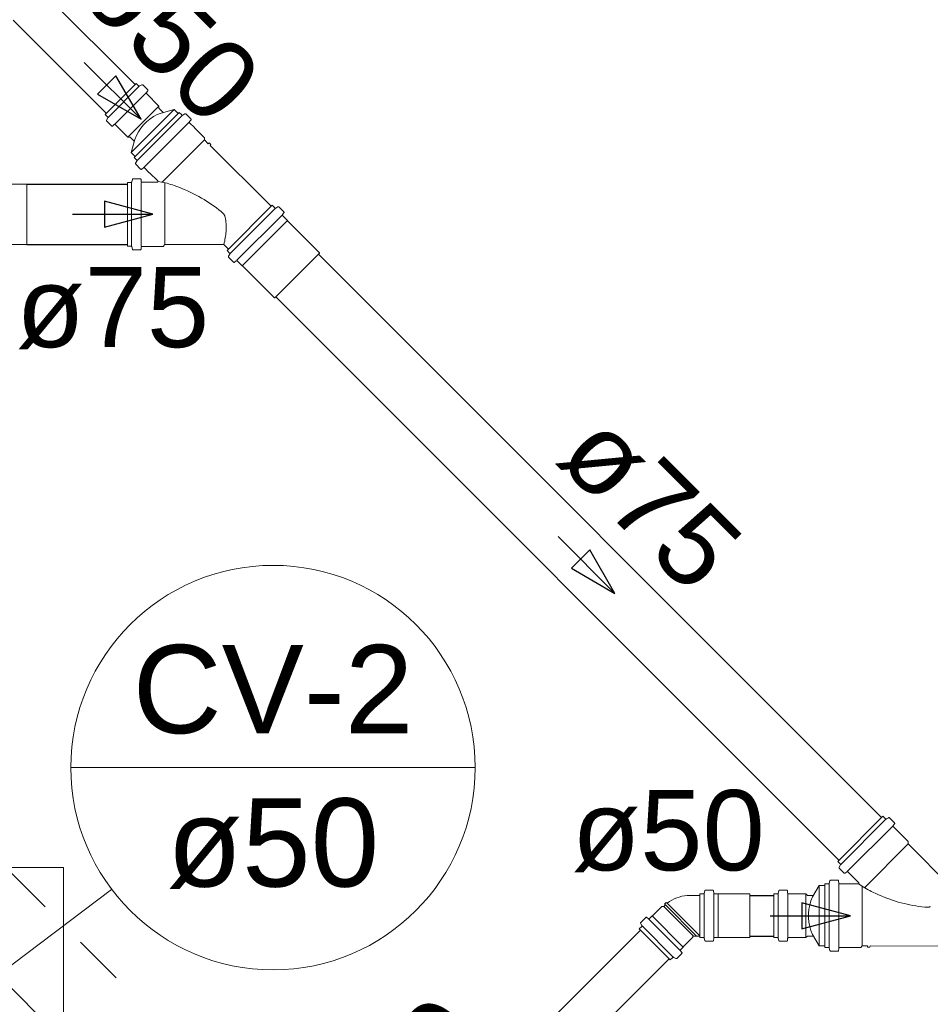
# Model space of a CAD drawing. Header units: millimetres. Extents: x 567 to 934, y -1 to 364.
# Tile 33 of 256: x 607.46 to 609.73, y 46.9 to 49.36. Entities that reach past the tile are written whole.
import ezdxf

# ---------------------------------------------------------------- set-up
doc = ezdxf.new("R2010")
doc.units = ezdxf.units.MM
doc.header["$MEASUREMENT"] = 0
doc.linetypes.add('JIS_02_1.2', pattern=[0.25, 0.125, -0.125])
doc.linetypes.add('NULL', pattern=[0])
for name, color, linetype, lineweight in [('AP-Condutos', 14, 'JIS_02_1.2', 25), ('CV-Indicação coluna', 14, 'Continuous', 13), ('Simbolos', 14, 'Continuous', 20), ('Simbolos_int', 14, 'Continuous', 15), ('TQ-Condutos', 14, 'Continuous', 25), ('TQ-Sentido conduto', 14, 'Continuous', 30), ('TQ-Textos conduto', 7, 'Continuous', 9)]:
    doc.layers.add(name, color=color, linetype=linetype, lineweight=lineweight)
doc.layers.add('ARQ FINA', color=8, linetype='Continuous')
doc.styles.add('Arial', font='arial.ttf')

msp = doc.modelspace()

# ---------------------------------------------------------------- linework, layer by layer
at = {"layer": 'AP-Condutos'}
for p, q in [((607.4312, 47.2321), (608.2907, 46.3726)), ((607.4312, 46.9448), (608.147, 46.229))]:
    msp.add_line(p, q, dxfattribs=at)
at = {"layer": 'ARQ FINA', "lineweight": 5}
for p, q in [((606.4956, 47.242), (607.5656, 47.242)), ((607.5656, 47.242), (607.5656, 42.939))]:
    msp.add_line(p, q, dxfattribs=at)
at = {"layer": 'CV-Indicação coluna'}
for p, q in [((607.5838, 47.4909), (608.592, 47.4909)), ((607.6854, 47.1874), (606.345, 46.1764))]:
    msp.add_line(p, q, dxfattribs=at)
msp.add_circle((608.0879, 47.4909), 0.5041, dxfattribs=at)
msp.add_circle((608.0879, 47.4909), 0.5041, dxfattribs=at)
at = {"layer": 'Simbolos'}
for p, q in [((607.7467, 49.1963), (607.6693, 49.119)), ((607.7467, 49.1963), (607.7528, 49.1902)), ((607.7605, 49.193), (607.7552, 49.1899)), ((607.763, 49.1926), (607.7753, 49.1802)), ((607.7755, 49.1775), (607.7721, 49.1735)), ((607.7722, 49.1708), (607.803, 49.14)), ((607.803, 49.14), (607.803, 49.1344)), ((607.6693, 49.119), (607.6754, 49.1128)), ((607.8541, 49.1242), (607.7415, 49.0116)), ((607.803, 49.1344), (607.8136, 49.1237)), ((607.8413, 49.1312), (607.8091, 49.1225)), ((607.8413, 49.1312), (607.8512, 49.1213)), ((607.8541, 49.1242), (607.8605, 49.1177)), ((607.8629, 49.1174), (607.8683, 49.1205)), ((607.8707, 49.1202), (607.8831, 49.1078)), ((607.6727, 49.1051), (607.6758, 49.1104)), ((607.673, 49.1027), (607.6854, 49.0903)), ((607.6881, 49.0902), (607.6921, 49.0936)), ((607.6948, 49.0934), (607.7256, 49.0627)), ((607.8798, 49.101), (607.8832, 49.1051)), ((607.8799, 49.0983), (607.8919, 49.0863)), ((607.7256, 49.0627), (607.7313, 49.0627)), ((607.7313, 49.0627), (607.7419, 49.052)), ((607.8919, 49.0863), (607.8919, 49.0856)), ((607.8919, 49.0856), (607.917, 49.0605)), ((607.7345, 49.0244), (607.7431, 49.0565)), ((607.917, 49.0605), (607.917, 49.0554)), ((607.917, 49.0554), (607.9263, 49.0461)), ((607.9263, 49.0461), (607.9286, 49.048)), ((607.9286, 49.048), (607.9328, 49.0439)), ((607.9309, 49.0416), (607.9328, 49.0439)), ((607.9309, 49.0416), (608.0834, 48.8901)), ((607.7345, 49.0244), (607.7444, 49.0145)), ((607.7415, 49.0116), (607.7479, 49.0051)), ((607.7482, 49.0027), (607.7451, 48.9973)), ((607.7454, 48.9949), (607.7578, 48.9825)), ((607.7646, 48.9859), (607.7605, 48.9824)), ((607.7673, 48.9857), (607.7793, 48.9738)), ((607.7793, 48.9738), (607.78, 48.9738)), ((607.78, 48.9738), (607.8003, 48.9534)), ((607.4348, 48.9455), (607.4737, 48.9455)), ((607.7246, 48.9496), (607.7246, 48.7904)), ((607.7246, 48.9496), (607.7338, 48.9496)), ((607.7357, 48.9511), (607.7373, 48.9572)), ((607.7392, 48.9586), (607.7567, 48.9586)), ((607.7592, 48.9519), (607.7587, 48.9568)), ((607.7611, 48.95), (607.7989, 48.95)), ((607.9732, 48.7799), (608.0858, 48.8925)), ((608.0858, 48.8925), (608.0922, 48.886)), ((608.0946, 48.8857), (608.1, 48.8888)), ((608.1024, 48.8885), (608.1148, 48.8761)), ((608.1117, 48.8696), (608.1149, 48.8734)), ((608.1118, 48.8669), (608.124, 48.8548)), ((608.124, 48.8548), (608.124, 48.8541)), ((608.124, 48.8541), (608.2038, 48.7743)), ((607.3468, 48.7945), (607.4737, 48.7945)), ((607.8138, 48.79), (607.8183, 48.7945)), ((607.8183, 48.7945), (607.9655, 48.7945)), ((607.9655, 48.7945), (607.9766, 48.7834)), ((607.7246, 48.7904), (607.7338, 48.7904)), ((607.7357, 48.789), (607.7373, 48.7829)), ((607.7392, 48.7814), (607.7567, 48.7814)), ((607.7592, 48.7882), (607.7587, 48.7833)), ((607.7611, 48.79), (607.8138, 48.79)), ((607.9732, 48.7799), (607.9796, 48.7735)), ((607.9799, 48.771), (607.9768, 48.7656)), ((608.0928, 48.6619), (608.2038, 48.7729)), ((608.2038, 48.7743), (608.2038, 48.7729)), ((607.9771, 48.7632), (607.9895, 48.7508)), ((607.996, 48.7539), (607.9922, 48.7507)), ((607.9987, 48.7538), (608.0108, 48.7417)), ((608.0108, 48.7417), (608.0115, 48.7417)), ((608.0115, 48.7417), (608.0913, 48.6619)), ((608.0913, 48.6619), (608.0928, 48.6619)), ((609.4961, 47.257), (609.6086, 47.3696)), ((609.6086, 47.3696), (609.6151, 47.3631)), ((609.6175, 47.3628), (609.6229, 47.366)), ((609.6253, 47.3656), (609.6377, 47.3533)), ((609.6346, 47.3468), (609.6378, 47.3506)), ((609.6347, 47.3441), (609.672, 47.3068)), ((609.672, 47.3068), (609.672, 47.3005)), ((609.672, 47.3005), (609.776, 47.1964)), ((609.4961, 47.257), (609.5025, 47.2506)), ((609.5028, 47.2482), (609.4997, 47.2427)), ((609.5, 47.2403), (609.5124, 47.228)), ((609.5189, 47.231), (609.5151, 47.2278)), ((609.5216, 47.2309), (609.5483, 47.2042)), ((609.4642, 47.2013), (609.4733, 47.2013)), ((609.4642, 47.0421), (609.4642, 47.2013)), ((609.4752, 47.2028), (609.4768, 47.2088)), ((609.4787, 47.2103), (609.4962, 47.2103)), ((609.4987, 47.2031), (609.4982, 47.2085)), ((609.5007, 47.2013), (609.5177, 47.2013)), ((609.5177, 47.2013), (609.5182, 47.2008)), ((609.5182, 47.2008), (609.5469, 47.2008)), ((609.1526, 47.067), (609.1526, 47.1764)), ((609.1526, 47.1764), (609.1613, 47.1764)), ((609.1648, 47.1838), (609.1633, 47.1779)), ((609.1668, 47.1853), (609.1843, 47.1853)), ((609.1863, 47.1835), (609.1868, 47.1782)), ((609.1888, 47.1764), (609.1981, 47.1764)), ((609.1981, 47.1764), (609.1985, 47.176)), ((609.1985, 47.176), (609.2766, 47.176)), ((609.3372, 47.1764), (609.3459, 47.1764)), ((609.3372, 47.067), (609.3372, 47.1764)), ((609.3494, 47.1838), (609.3478, 47.1779)), ((609.3513, 47.1853), (609.3688, 47.1853)), ((609.3708, 47.1835), (609.3713, 47.1782)), ((609.3733, 47.1764), (609.4168, 47.1764)), ((609.4168, 47.1764), (609.4208, 47.1724)), ((609.4502, 47.1972), (609.4335, 47.1684)), ((609.4502, 47.1972), (609.4642, 47.1972)), ((609.0628, 47.1447), (609.0664, 47.1484)), ((609.0645, 47.1507), (609.0687, 47.1549)), ((609.0664, 47.1484), (609.0645, 47.1507)), ((609.071, 47.1529), (609.0687, 47.1549)), ((609.1277, 47.1724), (609.1526, 47.1724)), ((609.4208, 47.1724), (609.4358, 47.1724)), ((609.0339, 47.121), (609.0577, 47.1447)), ((609.0577, 47.1447), (609.0628, 47.1447)), ((609.0046, 47.1027), (609.0077, 47.0974)), ((609.0049, 47.1051), (609.0173, 47.1175)), ((609.02, 47.1176), (609.024, 47.1142)), ((609.0267, 47.1144), (609.0334, 47.121)), ((609.0334, 47.121), (609.0339, 47.121)), ((609.0012, 47.0888), (609.0073, 47.095)), ((609.0012, 47.0888), (609.0785, 47.0115)), ((609.4502, 47.0462), (609.4335, 47.075)), ((609.1107, 47.0442), (609.1345, 47.068)), ((609.1345, 47.068), (609.1345, 47.069)), ((609.1365, 47.071), (609.1526, 47.071)), ((609.1526, 47.067), (609.1613, 47.067)), ((609.1648, 47.0596), (609.1633, 47.0655)), ((609.1668, 47.0581), (609.1843, 47.0581)), ((609.1863, 47.0599), (609.1868, 47.0652)), ((609.1888, 47.067), (609.1981, 47.067)), ((609.1981, 47.067), (609.1985, 47.0674)), ((609.1985, 47.0674), (609.2766, 47.0674)), ((609.3372, 47.067), (609.3459, 47.067)), ((609.3494, 47.0596), (609.3478, 47.0655)), ((609.3513, 47.0581), (609.3688, 47.0581)), ((609.3708, 47.0599), (609.3713, 47.0652)), ((609.3733, 47.067), (609.4168, 47.067)), ((609.4168, 47.067), (609.4208, 47.071)), ((609.4208, 47.071), (609.4358, 47.071)), ((609.0948, 47.0152), (609.1072, 47.0276)), ((609.1074, 47.0303), (609.104, 47.0343)), ((609.1041, 47.037), (609.1107, 47.0436)), ((609.1107, 47.0436), (609.1107, 47.0442)), ((609.4502, 47.0462), (609.4642, 47.0462)), ((609.4642, 47.0421), (609.4733, 47.0421)), ((609.4752, 47.0406), (609.4768, 47.0346)), ((609.4787, 47.0331), (609.4962, 47.0331)), ((609.4987, 47.0403), (609.4982, 47.0349)), ((609.5007, 47.0421), (609.5177, 47.0421)), ((609.5177, 47.0421), (609.5182, 47.0426)), ((609.5182, 47.0426), (609.5537, 47.0426)), ((609.5537, 47.0426), (609.5573, 47.0462)), ((609.5573, 47.0462), (609.5705, 47.0462)), ((609.5705, 47.0462), (609.5707, 47.0432)), ((609.5707, 47.0432), (609.5766, 47.0432)), ((609.5769, 47.0462), (609.5766, 47.0432)), ((609.5769, 47.0462), (609.7918, 47.0454)), ((609.0785, 47.0115), (609.0847, 47.0176)), ((609.0924, 47.0149), (609.0871, 47.0179))]:
    msp.add_line(p, q, dxfattribs=at)
for points in [[(607.7528, 49.1902), (607.753, 49.19), (607.7533, 49.1898), (607.7535, 49.1897), (607.7538, 49.1897), (607.7541, 49.1896), (607.7544, 49.1896), (607.7547, 49.1897), (607.755, 49.1898), (607.7552, 49.1899)], [(607.763, 49.1926), (607.7627, 49.1928), (607.7625, 49.193), (607.7622, 49.1931), (607.7619, 49.1932), (607.7617, 49.1932), (607.7614, 49.1932), (607.7611, 49.1932), (607.7608, 49.1931), (607.7605, 49.1929)], [(607.7721, 49.1735), (607.7719, 49.1732), (607.7718, 49.1729), (607.7717, 49.1726), (607.7716, 49.1723), (607.7716, 49.172), (607.7717, 49.1716), (607.7718, 49.1713), (607.772, 49.171), (607.7722, 49.1708)], [(607.7755, 49.1775), (607.7757, 49.1778), (607.7758, 49.1781), (607.7759, 49.1784), (607.7759, 49.1787), (607.7759, 49.1791), (607.7758, 49.1794), (607.7757, 49.1797), (607.7756, 49.18), (607.7753, 49.1802)], [(607.6758, 49.1104), (607.6759, 49.1107), (607.676, 49.111), (607.676, 49.1112), (607.676, 49.1115), (607.676, 49.1118), (607.6759, 49.1121), (607.6758, 49.1124), (607.6756, 49.1126), (607.6754, 49.1128)], [(607.8091, 49.1225), (607.7992, 49.1185), (607.7897, 49.1135), (607.7807, 49.1076), (607.7724, 49.1008), (607.7648, 49.0932), (607.7581, 49.0849), (607.7521, 49.0759), (607.7471, 49.0665), (607.7431, 49.0565)], [(607.8605, 49.1177), (607.8607, 49.1175), (607.861, 49.1174), (607.8612, 49.1173), (607.8615, 49.1172), (607.8618, 49.1171), (607.8621, 49.1171), (607.8624, 49.1172), (607.8626, 49.1173), (607.8629, 49.1174)], [(607.8707, 49.1202), (607.8705, 49.1204), (607.8703, 49.1206), (607.87, 49.1207), (607.8697, 49.1208), (607.8694, 49.1208), (607.8691, 49.1208), (607.8689, 49.1207), (607.8686, 49.1207), (607.8683, 49.1205)], [(607.6727, 49.1051), (607.6726, 49.1048), (607.6725, 49.1046), (607.6724, 49.1043), (607.6724, 49.104), (607.6725, 49.1037), (607.6725, 49.1034), (607.6727, 49.1031), (607.6728, 49.1029), (607.673, 49.1027)], [(607.6854, 49.0903), (607.6857, 49.0901), (607.6859, 49.0899), (607.6862, 49.0898), (607.6866, 49.0897), (607.6869, 49.0897), (607.6872, 49.0898), (607.6875, 49.0898), (607.6878, 49.09), (607.6881, 49.0902)], [(607.6948, 49.0934), (607.6946, 49.0936), (607.6943, 49.0938), (607.694, 49.0939), (607.6937, 49.094), (607.6934, 49.094), (607.693, 49.094), (607.6927, 49.0939), (607.6924, 49.0937), (607.6921, 49.0936)], [(607.8798, 49.101), (607.8796, 49.1007), (607.8794, 49.1004), (607.8794, 49.1001), (607.8793, 49.0998), (607.8793, 49.0995), (607.8794, 49.0992), (607.8795, 49.0988), (607.8797, 49.0986), (607.8799, 49.0983)], [(607.8832, 49.1051), (607.8834, 49.1054), (607.8836, 49.1057), (607.8837, 49.106), (607.8837, 49.1063), (607.8837, 49.1067), (607.8836, 49.107), (607.8835, 49.1073), (607.8833, 49.1076), (607.8831, 49.1078)], [(607.7451, 48.9973), (607.745, 48.9971), (607.7449, 48.9968), (607.7449, 48.9965), (607.7449, 48.9962), (607.7449, 48.9959), (607.745, 48.9956), (607.7451, 48.9954), (607.7452, 48.9951), (607.7454, 48.9949)], [(607.7482, 49.0027), (607.7484, 49.003), (607.7485, 49.0033), (607.7485, 49.0036), (607.7485, 49.0038), (607.7485, 49.0041), (607.7484, 49.0044), (607.7483, 49.0047), (607.7481, 49.0049), (607.7479, 49.0051)], [(607.7578, 48.9825), (607.7581, 48.9823), (607.7583, 48.9822), (607.7587, 48.982), (607.759, 48.982), (607.7593, 48.9819), (607.7596, 48.982), (607.7599, 48.9821), (607.7602, 48.9822), (607.7605, 48.9824)], [(607.7673, 48.9857), (607.7671, 48.986), (607.7668, 48.9861), (607.7665, 48.9862), (607.7662, 48.9863), (607.7658, 48.9863), (607.7655, 48.9863), (607.7652, 48.9862), (607.7649, 48.9861), (607.7646, 48.9859)], [(607.7338, 48.9496), (607.734, 48.9497), (607.7343, 48.9497), (607.7346, 48.9498), (607.7349, 48.95), (607.7351, 48.9501), (607.7353, 48.9503), (607.7355, 48.9506), (607.7356, 48.9508), (607.7357, 48.9511)], [(607.7392, 48.9586), (607.739, 48.9586), (607.7387, 48.9586), (607.7384, 48.9585), (607.7381, 48.9583), (607.7379, 48.9581), (607.7377, 48.9579), (607.7375, 48.9577), (607.7374, 48.9574), (607.7373, 48.9572)], [(607.7587, 48.9568), (607.7587, 48.9571), (607.7586, 48.9574), (607.7584, 48.9577), (607.7582, 48.958), (607.758, 48.9582), (607.7577, 48.9584), (607.7574, 48.9585), (607.7571, 48.9586), (607.7567, 48.9586)], [(607.7592, 48.9519), (607.7592, 48.9515), (607.7593, 48.9512), (607.7595, 48.9509), (607.7597, 48.9507), (607.7599, 48.9505), (607.7602, 48.9503), (607.7605, 48.9501), (607.7608, 48.9501), (607.7611, 48.95)], [(607.7989, 48.95), (607.7992, 48.95), (607.7994, 48.9501), (607.7997, 48.9502), (607.7999, 48.9503), (607.8001, 48.9504), (607.8003, 48.9506), (607.8005, 48.9508), (607.8007, 48.951), (607.8008, 48.9513), (607.8009, 48.9515), (607.8009, 48.9518), (607.8009, 48.952), (607.8009, 48.9523), (607.8009, 48.9525), (607.8008, 48.9528), (607.8007, 48.953), (607.8005, 48.9532), (607.8003, 48.9534)], [(607.8413, 48.9418), (607.8369, 48.9433), (607.8325, 48.9447), (607.828, 48.946), (607.8236, 48.9473), (607.8191, 48.9484), (607.8146, 48.9495), (607.81, 48.9505), (607.8055, 48.9514), (607.8009, 48.9522)], [(607.903, 48.9144), (607.8964, 48.9179), (607.8897, 48.9213), (607.8829, 48.9246), (607.8761, 48.9278), (607.8692, 48.9308), (607.8623, 48.9338), (607.8554, 48.9366), (607.8483, 48.9393), (607.8413, 48.9418)], [(607.9589, 48.8767), (607.953, 48.8813), (607.947, 48.8859), (607.941, 48.8903), (607.9348, 48.8946), (607.9286, 48.8987), (607.9223, 48.9028), (607.9159, 48.9068), (607.9095, 48.9106), (607.903, 48.9144)], [(607.9655, 48.87), (607.9648, 48.8708), (607.964, 48.8716), (607.9633, 48.8723), (607.9626, 48.8731), (607.9619, 48.8738), (607.9611, 48.8745), (607.9604, 48.8753), (607.9597, 48.876), (607.9589, 48.8767)], [(607.9676, 48.8659), (607.9674, 48.8664), (607.9672, 48.8669), (607.967, 48.8674), (607.9668, 48.8678), (607.9666, 48.8683), (607.9663, 48.8687), (607.9661, 48.8692), (607.9658, 48.8696), (607.9655, 48.87)], [(608.0922, 48.886), (608.0924, 48.8858), (608.0927, 48.8857), (608.0929, 48.8856), (608.0932, 48.8855), (608.0935, 48.8854), (608.0938, 48.8854), (608.0941, 48.8855), (608.0943, 48.8856), (608.0946, 48.8857)], [(608.1024, 48.8885), (608.1022, 48.8887), (608.102, 48.8889), (608.1017, 48.889), (608.1014, 48.8891), (608.1011, 48.8891), (608.1008, 48.8891), (608.1005, 48.889), (608.1003, 48.889), (608.1, 48.8888)], [(608.1117, 48.8696), (608.1115, 48.8694), (608.1114, 48.8691), (608.1113, 48.8688), (608.1113, 48.8684), (608.1113, 48.8681), (608.1113, 48.8678), (608.1115, 48.8675), (608.1116, 48.8672), (608.1118, 48.8669)], [(608.1149, 48.8734), (608.1151, 48.8737), (608.1153, 48.874), (608.1153, 48.8743), (608.1154, 48.8746), (608.1154, 48.875), (608.1153, 48.8753), (608.1152, 48.8756), (608.115, 48.8759), (608.1148, 48.8761)], [(607.9712, 48.8317), (607.9713, 48.8355), (607.9713, 48.8394), (607.9712, 48.8432), (607.9709, 48.847), (607.9705, 48.8508), (607.97, 48.8546), (607.9693, 48.8584), (607.9685, 48.8622), (607.9675, 48.8659)], [(607.9655, 48.7948), (607.9664, 48.7989), (607.9673, 48.8029), (607.9681, 48.807), (607.9688, 48.8111), (607.9694, 48.8152), (607.9699, 48.8193), (607.9704, 48.8234), (607.9708, 48.8276), (607.9712, 48.8317)], [(607.7357, 48.7889), (607.7356, 48.7892), (607.7355, 48.7895), (607.7353, 48.7897), (607.7351, 48.7899), (607.7349, 48.7901), (607.7346, 48.7902), (607.7343, 48.7903), (607.734, 48.7904), (607.7338, 48.7904)], [(607.7373, 48.7829), (607.7374, 48.7826), (607.7375, 48.7824), (607.7377, 48.7821), (607.7379, 48.7819), (607.7381, 48.7818), (607.7384, 48.7816), (607.7387, 48.7815), (607.739, 48.7814), (607.7392, 48.7814)], [(607.7567, 48.7814), (607.7571, 48.7815), (607.7574, 48.7815), (607.7577, 48.7817), (607.758, 48.7819), (607.7582, 48.7821), (607.7584, 48.7823), (607.7586, 48.7826), (607.7587, 48.7829), (607.7587, 48.7833)], [(607.7611, 48.79), (607.7608, 48.79), (607.7605, 48.7899), (607.7602, 48.7898), (607.7599, 48.7896), (607.7597, 48.7894), (607.7595, 48.7891), (607.7593, 48.7888), (607.7592, 48.7885), (607.7592, 48.7882)], [(607.9799, 48.771), (607.9801, 48.7713), (607.9801, 48.7716), (607.9802, 48.7719), (607.9802, 48.7722), (607.9802, 48.7724), (607.9801, 48.7727), (607.98, 48.773), (607.9798, 48.7732), (607.9796, 48.7735)], [(607.9768, 48.7656), (607.9767, 48.7654), (607.9766, 48.7651), (607.9765, 48.7648), (607.9765, 48.7645), (607.9766, 48.7642), (607.9767, 48.7639), (607.9768, 48.7637), (607.9769, 48.7634), (607.9771, 48.7632)], [(607.9895, 48.7508), (607.9898, 48.7506), (607.99, 48.7505), (607.9903, 48.7503), (607.9907, 48.7503), (607.991, 48.7503), (607.9913, 48.7503), (607.9916, 48.7504), (607.9919, 48.7505), (607.9922, 48.7507)], [(607.9987, 48.7538), (607.9985, 48.754), (607.9982, 48.7542), (607.9979, 48.7543), (607.9975, 48.7544), (607.9972, 48.7544), (607.9969, 48.7543), (607.9966, 48.7542), (607.9963, 48.7541), (607.996, 48.7539)], [(609.6151, 47.3631), (609.6153, 47.363), (609.6155, 47.3628), (609.6158, 47.3627), (609.6161, 47.3626), (609.6164, 47.3626), (609.6167, 47.3626), (609.6169, 47.3626), (609.6172, 47.3627), (609.6175, 47.3628)], [(609.6253, 47.3656), (609.6251, 47.3658), (609.6249, 47.366), (609.6246, 47.3661), (609.6243, 47.3662), (609.624, 47.3662), (609.6237, 47.3662), (609.6234, 47.3662), (609.6232, 47.3661), (609.6229, 47.3659)], [(609.6346, 47.3468), (609.6344, 47.3465), (609.6343, 47.3462), (609.6342, 47.3459), (609.6341, 47.3456), (609.6342, 47.3452), (609.6342, 47.3449), (609.6344, 47.3446), (609.6345, 47.3443), (609.6347, 47.3441)], [(609.6378, 47.3505), (609.638, 47.3508), (609.6381, 47.3511), (609.6382, 47.3514), (609.6383, 47.3518), (609.6383, 47.3521), (609.6382, 47.3524), (609.6381, 47.3527), (609.6379, 47.353), (609.6377, 47.3532)], [(609.5028, 47.2482), (609.5029, 47.2484), (609.503, 47.2487), (609.5031, 47.249), (609.5031, 47.2493), (609.503, 47.2496), (609.503, 47.2498), (609.5028, 47.2501), (609.5027, 47.2503), (609.5025, 47.2506)], [(609.4997, 47.2427), (609.4996, 47.2425), (609.4995, 47.2422), (609.4994, 47.2419), (609.4994, 47.2416), (609.4995, 47.2413), (609.4995, 47.2411), (609.4997, 47.2408), (609.4998, 47.2405), (609.5, 47.2403)], [(609.5124, 47.228), (609.5126, 47.2277), (609.5129, 47.2276), (609.5132, 47.2275), (609.5136, 47.2274), (609.5139, 47.2274), (609.5142, 47.2274), (609.5145, 47.2275), (609.5148, 47.2277), (609.5151, 47.2278)], [(609.5216, 47.2309), (609.5213, 47.2311), (609.521, 47.2313), (609.5207, 47.2314), (609.5204, 47.2315), (609.5201, 47.2315), (609.5198, 47.2315), (609.5194, 47.2314), (609.5191, 47.2312), (609.5189, 47.231)], [(609.4733, 47.2013), (609.4736, 47.2013), (609.4738, 47.2014), (609.4741, 47.2015), (609.4744, 47.2016), (609.4746, 47.2018), (609.4748, 47.202), (609.475, 47.2022), (609.4751, 47.2025), (609.4752, 47.2028)], [(609.4787, 47.2103), (609.4785, 47.2103), (609.4782, 47.2102), (609.4779, 47.2101), (609.4776, 47.21), (609.4774, 47.2098), (609.4772, 47.2096), (609.477, 47.2093), (609.4769, 47.2091), (609.4768, 47.2088)], [(609.4982, 47.2085), (609.4982, 47.2088), (609.4981, 47.2091), (609.4979, 47.2094), (609.4977, 47.2097), (609.4975, 47.2099), (609.4972, 47.2101), (609.4969, 47.2102), (609.4966, 47.2103), (609.4962, 47.2103)], [(609.4987, 47.2031), (609.4988, 47.2028), (609.4989, 47.2025), (609.499, 47.2022), (609.4992, 47.2019), (609.4995, 47.2017), (609.4998, 47.2015), (609.5001, 47.2014), (609.5004, 47.2013), (609.5007, 47.2013)], [(609.5469, 47.2008), (609.5471, 47.2008), (609.5474, 47.2009), (609.5477, 47.2009), (609.5479, 47.2011), (609.5481, 47.2012), (609.5483, 47.2014), (609.5485, 47.2016), (609.5486, 47.2018), (609.5487, 47.202), (609.5488, 47.2023), (609.5489, 47.2025), (609.5489, 47.2028), (609.5489, 47.2031), (609.5488, 47.2033), (609.5487, 47.2036), (609.5486, 47.2038), (609.5485, 47.204), (609.5483, 47.2042)], [(609.5482, 47.2013), (609.552, 47.1986), (609.5558, 47.196), (609.5597, 47.1935), (609.5637, 47.1911), (609.5677, 47.1887), (609.5717, 47.1864), (609.5758, 47.1842), (609.5799, 47.1821), (609.5841, 47.1801)], [(609.1613, 47.1764), (609.1616, 47.1764), (609.1619, 47.1765), (609.1622, 47.1766), (609.1624, 47.1767), (609.1626, 47.1769), (609.1628, 47.1771), (609.163, 47.1773), (609.1631, 47.1776), (609.1632, 47.1779)], [(609.1668, 47.1853), (609.1665, 47.1853), (609.1662, 47.1852), (609.1659, 47.1851), (609.1657, 47.185), (609.1654, 47.1848), (609.1652, 47.1846), (609.1651, 47.1843), (609.1649, 47.1841), (609.1648, 47.1838)], [(609.1863, 47.1835), (609.1862, 47.1838), (609.1861, 47.1841), (609.186, 47.1844), (609.1858, 47.1847), (609.1855, 47.1849), (609.1852, 47.1851), (609.1849, 47.1852), (609.1846, 47.1853), (609.1843, 47.1853)], [(609.1868, 47.1782), (609.1868, 47.1779), (609.1869, 47.1776), (609.1871, 47.1773), (609.1873, 47.177), (609.1875, 47.1768), (609.1878, 47.1766), (609.1881, 47.1765), (609.1884, 47.1764), (609.1888, 47.1764)], [(609.3459, 47.1764), (609.3462, 47.1764), (609.3464, 47.1765), (609.3467, 47.1766), (609.347, 47.1767), (609.3472, 47.1769), (609.3474, 47.1771), (609.3476, 47.1773), (609.3477, 47.1776), (609.3478, 47.1779)], [(609.3513, 47.1853), (609.351, 47.1853), (609.3508, 47.1852), (609.3505, 47.1851), (609.3502, 47.185), (609.35, 47.1848), (609.3498, 47.1846), (609.3496, 47.1843), (609.3495, 47.1841), (609.3494, 47.1838)], [(609.3708, 47.1835), (609.3708, 47.1838), (609.3707, 47.1841), (609.3705, 47.1844), (609.3703, 47.1847), (609.3701, 47.1849), (609.3698, 47.1851), (609.3695, 47.1852), (609.3692, 47.1853), (609.3688, 47.1853)], [(609.3713, 47.1782), (609.3714, 47.1779), (609.3715, 47.1776), (609.3716, 47.1773), (609.3718, 47.177), (609.3721, 47.1768), (609.3724, 47.1766), (609.3727, 47.1765), (609.373, 47.1764), (609.3733, 47.1764)], [(609.5841, 47.1801), (609.5909, 47.1769), (609.5977, 47.1738), (609.6046, 47.1709), (609.6116, 47.168), (609.6186, 47.1654), (609.6257, 47.1628), (609.6328, 47.1603), (609.6399, 47.158), (609.6471, 47.1558)], [(609.1277, 47.1724), (609.1209, 47.1721), (609.1142, 47.1713), (609.1075, 47.1701), (609.101, 47.1683), (609.0946, 47.1661), (609.0883, 47.1635), (609.0823, 47.1604), (609.0765, 47.1569), (609.071, 47.153)], [(609.4335, 47.1684), (609.4294, 47.1585), (609.4262, 47.1483), (609.424, 47.1377), (609.423, 47.1271), (609.423, 47.1163), (609.424, 47.1056), (609.4262, 47.0951), (609.4294, 47.0849), (609.4335, 47.075)], [(609.6471, 47.1558), (609.6544, 47.1539), (609.6616, 47.152), (609.6689, 47.1503), (609.6763, 47.1488), (609.6836, 47.1473), (609.691, 47.146), (609.6984, 47.1449), (609.7058, 47.1438), (609.7133, 47.1429)], [(609.7133, 47.1429), (609.7143, 47.1429), (609.7153, 47.1429), (609.7164, 47.1429), (609.7174, 47.1429), (609.7185, 47.1429), (609.7195, 47.1429), (609.7205, 47.1429), (609.7216, 47.143), (609.7226, 47.143)], [(609.7226, 47.143), (609.7231, 47.1431), (609.7237, 47.1432), (609.7242, 47.1433), (609.7247, 47.1434), (609.7251, 47.1436), (609.7256, 47.1438), (609.7261, 47.144), (609.7266, 47.1442), (609.727, 47.1445)], [(609.0049, 47.1051), (609.0047, 47.1049), (609.0046, 47.1047), (609.0044, 47.1044), (609.0044, 47.1041), (609.0043, 47.1038), (609.0043, 47.1035), (609.0044, 47.1032), (609.0045, 47.103), (609.0046, 47.1027)], [(609.02, 47.1176), (609.0197, 47.1178), (609.0194, 47.118), (609.0191, 47.1181), (609.0188, 47.1181), (609.0184, 47.1181), (609.0181, 47.118), (609.0178, 47.1179), (609.0175, 47.1177), (609.0173, 47.1175)], [(609.024, 47.1143), (609.0243, 47.1141), (609.0246, 47.1139), (609.0249, 47.1138), (609.0252, 47.1138), (609.0256, 47.1138), (609.0259, 47.1139), (609.0262, 47.114), (609.0265, 47.1142), (609.0267, 47.1144)], [(609.0073, 47.095), (609.0075, 47.0952), (609.0077, 47.0954), (609.0078, 47.0957), (609.0079, 47.096), (609.0079, 47.0963), (609.0079, 47.0966), (609.0079, 47.0968), (609.0078, 47.0971), (609.0076, 47.0974)], [(609.1365, 47.071), (609.1361, 47.071), (609.1358, 47.0709), (609.1355, 47.0707), (609.1352, 47.0705), (609.1349, 47.0703), (609.1347, 47.07), (609.1346, 47.0697), (609.1345, 47.0693), (609.1345, 47.069)], [(609.1632, 47.0655), (609.1631, 47.0658), (609.163, 47.066), (609.1628, 47.0663), (609.1626, 47.0665), (609.1624, 47.0667), (609.1622, 47.0668), (609.1619, 47.0669), (609.1616, 47.067), (609.1613, 47.067)], [(609.1648, 47.0596), (609.1649, 47.0593), (609.1651, 47.059), (609.1652, 47.0588), (609.1654, 47.0586), (609.1657, 47.0584), (609.1659, 47.0583), (609.1662, 47.0582), (609.1665, 47.0581), (609.1668, 47.0581)], [(609.1843, 47.0581), (609.1846, 47.0581), (609.1849, 47.0582), (609.1852, 47.0583), (609.1855, 47.0585), (609.1858, 47.0587), (609.186, 47.059), (609.1861, 47.0593), (609.1862, 47.0596), (609.1863, 47.0599)], [(609.1888, 47.067), (609.1884, 47.067), (609.1881, 47.0669), (609.1878, 47.0668), (609.1875, 47.0666), (609.1873, 47.0664), (609.1871, 47.0661), (609.1869, 47.0658), (609.1868, 47.0655), (609.1868, 47.0652)], [(609.3478, 47.0655), (609.3477, 47.0658), (609.3476, 47.066), (609.3474, 47.0663), (609.3472, 47.0665), (609.347, 47.0667), (609.3467, 47.0668), (609.3464, 47.0669), (609.3462, 47.067), (609.3459, 47.067)], [(609.3494, 47.0596), (609.3495, 47.0593), (609.3496, 47.059), (609.3498, 47.0588), (609.35, 47.0586), (609.3502, 47.0584), (609.3505, 47.0583), (609.3508, 47.0582), (609.351, 47.0581), (609.3513, 47.0581)], [(609.3688, 47.0581), (609.3692, 47.0581), (609.3695, 47.0582), (609.3698, 47.0583), (609.3701, 47.0585), (609.3703, 47.0587), (609.3705, 47.059), (609.3707, 47.0593), (609.3708, 47.0596), (609.3708, 47.0599)], [(609.3733, 47.067), (609.373, 47.067), (609.3727, 47.0669), (609.3724, 47.0668), (609.3721, 47.0666), (609.3718, 47.0664), (609.3716, 47.0661), (609.3715, 47.0658), (609.3714, 47.0655), (609.3713, 47.0652)], [(609.1041, 47.037), (609.1039, 47.0368), (609.1037, 47.0365), (609.1036, 47.0362), (609.1035, 47.0358), (609.1035, 47.0355), (609.1035, 47.0352), (609.1036, 47.0349), (609.1038, 47.0346), (609.104, 47.0343)], [(609.1072, 47.0276), (609.1074, 47.0278), (609.1076, 47.0281), (609.1077, 47.0284), (609.1078, 47.0287), (609.1078, 47.0291), (609.1078, 47.0294), (609.1077, 47.0297), (609.1075, 47.03), (609.1073, 47.0303)], [(609.4752, 47.0406), (609.4751, 47.0409), (609.475, 47.0411), (609.4748, 47.0414), (609.4746, 47.0416), (609.4744, 47.0418), (609.4741, 47.0419), (609.4738, 47.042), (609.4736, 47.0421), (609.4733, 47.0421)], [(609.4768, 47.0346), (609.4769, 47.0343), (609.477, 47.034), (609.4772, 47.0338), (609.4774, 47.0336), (609.4776, 47.0334), (609.4779, 47.0333), (609.4782, 47.0332), (609.4785, 47.0331), (609.4787, 47.0331)], [(609.4962, 47.0331), (609.4966, 47.0331), (609.4969, 47.0332), (609.4972, 47.0333), (609.4975, 47.0335), (609.4977, 47.0337), (609.4979, 47.034), (609.4981, 47.0343), (609.4982, 47.0346), (609.4982, 47.0349)], [(609.5007, 47.0421), (609.5004, 47.0421), (609.5001, 47.042), (609.4998, 47.0419), (609.4995, 47.0417), (609.4992, 47.0415), (609.499, 47.0412), (609.4989, 47.0409), (609.4988, 47.0406), (609.4987, 47.0403)], [(609.0871, 47.0179), (609.0868, 47.0181), (609.0866, 47.0181), (609.0863, 47.0182), (609.086, 47.0182), (609.0857, 47.0182), (609.0854, 47.0181), (609.0852, 47.018), (609.0849, 47.0178), (609.0847, 47.0176)], [(609.0924, 47.0149), (609.0927, 47.0147), (609.093, 47.0146), (609.0933, 47.0146), (609.0935, 47.0146), (609.0938, 47.0146), (609.0941, 47.0147), (609.0944, 47.0148), (609.0946, 47.015), (609.0948, 47.0152)]]:
    msp.add_lwpolyline(points, dxfattribs=at)
at = {"layer": 'Simbolos_int'}
for p, q in [((607.7539, 49.1891), (607.6765, 49.1117)), ((607.7709, 49.1721), (607.6935, 49.0947)), ((607.803, 49.14), (607.7256, 49.0627)), ((607.8413, 49.1312), (607.7345, 49.0244)), ((607.8616, 49.1166), (607.749, 49.0041)), ((607.8786, 49.0996), (607.766, 48.987)), ((607.8116, 48.95), (607.917, 49.0554)), ((607.4737, 48.9455), (607.4737, 48.7945)), ((607.7353, 48.9496), (607.7353, 48.7904)), ((607.7594, 48.9496), (607.7594, 48.7904)), ((607.8183, 48.9486), (607.8183, 48.7945)), ((607.9766, 48.7834), (608.0834, 48.8901)), ((607.9807, 48.7724), (608.0933, 48.8849)), ((607.9977, 48.7554), (608.1103, 48.8679)), ((608.0108, 48.7417), (608.124, 48.8548)), ((609.5036, 47.2495), (609.6162, 47.3621)), ((609.5206, 47.2325), (609.6332, 47.345)), ((609.563, 47.1915), (609.672, 47.3005)), ((609.4748, 47.0421), (609.4748, 47.2013)), ((609.4989, 47.0421), (609.4989, 47.2013)), ((609.1629, 47.067), (609.1629, 47.1764)), ((609.1869, 47.067), (609.1869, 47.1764)), ((609.1981, 47.067), (609.1981, 47.1764)), ((609.2766, 47.0674), (609.2766, 47.176)), ((609.3474, 47.067), (609.3474, 47.1764)), ((609.3715, 47.067), (609.3715, 47.1764)), ((609.4168, 47.067), (609.4168, 47.1764)), ((609.4502, 47.0462), (609.4502, 47.1972)), ((609.5573, 47.1953), (609.5573, 47.0462)), ((609.0664, 47.1484), (609.1439, 47.071)), ((609.071, 47.1529), (609.1526, 47.0713)), ((609.1526, 47.071), (609.1526, 47.1724)), ((609.0628, 47.1447), (609.1365, 47.071)), ((609.0254, 47.1131), (609.1028, 47.0357)), ((609.0334, 47.121), (609.1107, 47.0436)), ((609.0084, 47.0961), (609.0858, 47.0187))]:
    msp.add_line(p, q, dxfattribs=at)
at = {"layer": 'TQ-Condutos'}
for p, q in [((607.4756, 49.4617), (607.7438, 49.1935)), ((607.4396, 49.3544), (607.6721, 49.1218)), ((607.4737, 48.9455), (607.7246, 48.9455)), ((607.4737, 48.7945), (607.7246, 48.7945)), ((608.2016, 48.7708), (609.6057, 47.3667)), ((608.0949, 48.664), (609.499, 47.2599)), ((609.2766, 47.1724), (609.3372, 47.1724)), ((607.4916, 45.5736), (609.004, 47.086)), ((609.2766, 47.071), (609.3372, 47.071)), ((607.5633, 45.5019), (609.0757, 47.0143))]:
    msp.add_line(p, q, dxfattribs=at)
at = {"layer": 'TQ-Sentido conduto'}
for p, q in [((607.6963, 49.2151), (607.6505, 49.1694)), ((607.7588, 49.1069), (607.6963, 49.2151)), ((607.6505, 49.1694), (607.7588, 49.1069)), ((607.788, 48.87), (607.6673, 48.9024)), ((607.6673, 48.9024), (607.6673, 48.8377)), ((607.6673, 48.8377), (607.788, 48.87)), ((608.878, 48.0334), (608.8322, 47.9877)), ((608.9405, 47.9252), (608.878, 48.0334)), ((608.8322, 47.9877), (608.9405, 47.9252)), ((609.5277, 47.1217), (609.4069, 47.154)), ((609.4069, 47.154), (609.4069, 47.0893)), ((609.4069, 47.0893), (609.5277, 47.1217))]:
    msp.add_line(p, q, dxfattribs=at)
for points in [[(607.6173, 49.2483), (607.7588, 49.1069)], [(607.588, 48.87), (607.788, 48.87)], [(608.7991, 48.0666), (608.9405, 47.9252)], [(609.3277, 47.1217), (609.5277, 47.1217)]]:
    msp.add_lwpolyline(points, dxfattribs=at)

# ---------------------------------------------------------------- texts
at = {"layer": 'CV-Indicação coluna', "linetype": 'NULL', "char_height": 0.22, "attachment_point": 8, "line_spacing_factor": 0.6, "style": 'Arial'}
for s, insert, width in [('CV-2', (608.0879, 47.5735), 1.400488), ('ø50', (608.0879, 47.1883), 1.059085)]:
    msp.add_mtext(s, dxfattribs=dict(at, insert=insert, width=width))
at = {"layer": 'TQ-Textos conduto', "linetype": 'NULL', "char_height": 0.2, "width": 0.962805, "attachment_point": 8, "line_spacing_factor": 0.6, "style": 'Arial'}
for s, insert, rotation in [('ø50', (607.7575, 49.247), 314.9999), ('ø75', (608.9566, 48.0827), 314.9999), ('ø50', (608.4675, 46.6215), 45.0001)]:
    msp.add_mtext(s, dxfattribs=dict(at, insert=insert, rotation=rotation))
for s, insert in [('ø75', (607.688, 48.5335)), ('ø50', (609.0736, 47.2294))]:
    msp.add_mtext(s, dxfattribs=dict(at, insert=insert))

doc.saveas('drawing.dxf')
